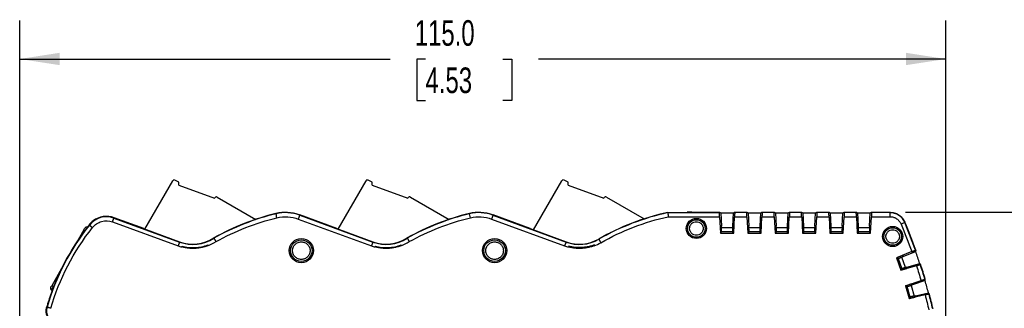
# Model space of a CAD drawing. Header units: millimetres. Extents: x 10 to 410, y 10 to 314.
# Tile 11 of 14: x 164 to 286, y 162 to 198. Entities that reach past the tile are written whole.
import ezdxf

# ---------------------------------------------------------------- set-up
doc = ezdxf.new("R2010")
doc.units = ezdxf.units.MM
doc.header["$LTSCALE"] = 1.5
doc.layers.add('DIMENSIONS', color=140, linetype='Continuous', lineweight=25)
doc.styles.add('SLDTEXTSTYLE0', font='TXT', dxfattribs={"width": 0.7})
doc.dimstyles.new('SLDDIMSTYLE0', dxfattribs={"dimtxt": 3.237012, "dimasz": 4.953, "dimexe": 0, "dimexo": 0.0625, "dimgap": 0.809253, "dimtad": 0, "dimtih": 1, "dimtoh": 1, "dimrnd": 1e-09, "dimzin": 12, "dimdsep": 46, "dimtxsty": 'SLDTEXTSTYLE0', "dimsah": 1, "dimcen": 0.09, "dimadec": 0, "dimazin": 3, "dimtfac": 1, "dimtofl": 0, "dimtmove": 0, "dimatfit": 3, "dimfxl": 0, "dimfrac": 2, "dimtolj": 1, "dimtzin": 12, "dimarcsym": 0})
doc.dimstyles.new('SLDDIMSTYLE2', dxfattribs={"dimtxt": 3.237012, "dimasz": 4.953, "dimexe": 0, "dimexo": 0.0625, "dimgap": 0.809253, "dimtad": 0, "dimtih": 1, "dimtoh": 1, "dimrnd": 1e-09, "dimzin": 4, "dimdsep": 46, "dimtxsty": 'SLDTEXTSTYLE0', "dimsah": 1, "dimcen": 0.09, "dimadec": 0, "dimazin": 1, "dimtfac": 1, "dimtofl": 0, "dimtmove": 0, "dimatfit": 3, "dimfxl": 0, "dimfrac": 2, "dimtolj": 1, "dimtzin": 12, "dimarcsym": 0})

# ---------------------------------------------------------------- blocks, each defined once
blk = doc.blocks.new('_D_2')
at = {"layer": 'DIMENSIONS'}
for p, q in [((163.52, 130.88), (163.52, 197.66)), ((278.52, 153.08), (278.52, 197.66)), ((163.52, 192.89), (209.53, 192.89)), ((213.91, 192.89), (212.83, 192.89)), ((212.83, 192.89), (212.83, 187.75)), ((223.53, 192.89), (224.62, 192.89)), ((224.62, 192.89), (224.62, 187.75)), ((278.52, 192.89), (227.92, 192.89)), ((212.83, 187.75), (213.91, 187.75)), ((224.62, 187.75), (223.53, 187.75))]:
    blk.add_line(p, q, dxfattribs=at)
for points in [[(163.52, 192.89), (168.48, 192.13), (168.48, 193.66)], [(278.52, 192.89), (273.57, 193.66), (273.57, 192.13)]]:
    blk.add_solid(points, dxfattribs=at)
at = {"layer": 'DIMENSIONS', "char_height": 3.175, "attachment_point": 1, "style": 'SLDTEXTSTYLE0'}
for s, insert in [('115.0', (212.57, 197.71)), ('4.53', (213.91, 191.84))]:
    blk.add_mtext(s, dxfattribs=dict(at, insert=insert))
blk = doc.blocks.new('_D_4')
at = {"layer": 'DIMENSIONS'}
for p, q in [((273.5, 173.87), (302.97, 173.87)), ((298.2, 173.87), (298.2, 155.63)), ((293.39, 149.76), (292.31, 149.76)), ((292.31, 149.76), (292.31, 144.61)), ((303.01, 149.76), (304.1, 149.76)), ((304.1, 149.76), (304.1, 144.61)), ((292.31, 144.61), (293.39, 144.61)), ((304.1, 144.61), (303.01, 144.61)), ((298.2, 129.56), (298.2, 143.89)), ((290.71, 129.56), (302.97, 129.56))]:
    blk.add_line(p, q, dxfattribs=at)
for points in [[(298.2, 173.87), (297.44, 168.91), (298.97, 168.91)], [(298.2, 129.56), (298.97, 134.51), (297.44, 134.51)]]:
    blk.add_solid(points, dxfattribs=at)
at = {"layer": 'DIMENSIONS', "char_height": 3.175, "attachment_point": 1, "style": 'SLDTEXTSTYLE0'}
for s, insert in [('44.3', (293.39, 154.57)), ('1.74', (293.39, 148.71))]:
    blk.add_mtext(s, dxfattribs=dict(at, insert=insert))

msp = doc.modelspace()

# ---------------------------------------------------------------- linework, layer by layer
for p, q in [((179.057, 171.788), (182.524, 177.794)), ((183.285, 177.613), (182.789, 177.871)), ((183.285, 177.22), (183.285, 177.613)), ((203.057, 171.788), (206.524, 177.794)), ((207.285, 177.613), (206.789, 177.871)), ((207.285, 177.22), (207.285, 177.613)), ((227.331, 171.688), (230.856, 177.794)), ((231.618, 177.613), (231.121, 177.871)), ((231.618, 177.22), (231.618, 177.613)), ((183.285, 177.22), (187.726, 175.604)), ((207.285, 177.22), (211.726, 175.604)), ((231.618, 177.22), (236.058, 175.604)), ((187.776, 175.69), (187.726, 175.604)), ((188.049, 175.763), (192.842, 172.996)), ((211.776, 175.69), (211.726, 175.604)), ((212.049, 175.763), (216.842, 172.996)), ((236.108, 175.69), (236.058, 175.604)), ((236.381, 175.763), (241.062, 173.061)), ((195.352, 173.686), (195.345, 173.715)), ((219.362, 173.688), (219.355, 173.717)), ((219.478, 173.203), (219.362, 173.688)), ((243.994, 173.826), (243.991, 173.856)), ((243.991, 173.856), (246.377, 173.856)), ((243.994, 173.826), (250.397, 173.826)), ((246.377, 173.856), (246.385, 173.867)), ((246.962, 173.867), (246.385, 173.867)), ((246.962, 173.867), (250.408, 173.867)), ((250.397, 173.826), (250.408, 173.867)), ((250.408, 173.867), (250.561, 173.792)), ((250.561, 173.792), (250.647, 172.141)), ((250.561, 173.792), (252.135, 173.792)), ((252.048, 172.141), (252.135, 173.792)), ((252.135, 173.792), (252.287, 173.867)), ((252.287, 173.867), (252.299, 173.826)), ((252.287, 173.867), (253.808, 173.867)), ((253.797, 173.826), (252.299, 173.826)), ((253.797, 173.826), (253.808, 173.867)), ((253.808, 173.867), (253.961, 173.792)), ((253.961, 173.792), (254.047, 172.141)), ((253.961, 173.792), (255.535, 173.792)), ((255.448, 172.141), (255.535, 173.792)), ((255.535, 173.792), (255.687, 173.867)), ((255.687, 173.867), (255.699, 173.826)), ((255.687, 173.867), (257.208, 173.867)), ((257.197, 173.826), (255.699, 173.826)), ((257.197, 173.826), (257.208, 173.867)), ((257.208, 173.867), (257.361, 173.792)), ((257.361, 173.792), (257.447, 172.141)), ((257.361, 173.792), (258.935, 173.792)), ((258.848, 172.141), (258.935, 173.792)), ((258.935, 173.792), (259.087, 173.867)), ((259.087, 173.867), (259.099, 173.826)), ((259.087, 173.867), (260.608, 173.867)), ((260.597, 173.826), (259.099, 173.826)), ((260.597, 173.826), (260.608, 173.867)), ((260.608, 173.867), (260.761, 173.792)), ((260.761, 173.792), (260.847, 172.141)), ((260.761, 173.792), (262.335, 173.792)), ((262.248, 172.141), (262.335, 173.792)), ((262.335, 173.792), (262.487, 173.867)), ((262.487, 173.867), (262.499, 173.826)), ((262.487, 173.867), (264.008, 173.867)), ((263.997, 173.826), (262.499, 173.826)), ((263.997, 173.826), (264.008, 173.867)), ((264.008, 173.867), (264.161, 173.792)), ((264.161, 173.792), (264.247, 172.141)), ((264.161, 173.792), (265.735, 173.792)), ((265.648, 172.141), (265.735, 173.792)), ((265.735, 173.792), (265.887, 173.867)), ((265.887, 173.867), (265.899, 173.826)), ((265.887, 173.867), (267.408, 173.867)), ((267.397, 173.826), (265.899, 173.826)), ((267.397, 173.826), (267.408, 173.867)), ((267.408, 173.867), (267.561, 173.792)), ((267.561, 173.792), (267.647, 172.141)), ((267.561, 173.792), (269.135, 173.792)), ((269.048, 172.141), (269.135, 173.792)), ((269.135, 173.792), (269.287, 173.867)), ((269.287, 173.867), (269.299, 173.826)), ((269.287, 173.867), (271.599, 173.867)), ((271.572, 173.826), (269.299, 173.826)), ((271.572, 173.826), (271.599, 173.867)), ((175.057, 172.688), (175.229, 173.157)), ((175.057, 172.688), (183.185, 169.714)), ((175.229, 173.157), (175.243, 173.195)), ((175.229, 173.157), (183.357, 170.183)), ((178.918, 171.85), (175.243, 173.195)), ((198.112, 173.034), (207.185, 169.714)), ((198.207, 173.563), (198.214, 173.572)), ((198.214, 173.572), (198.302, 173.539)), ((198.302, 173.539), (198.287, 173.502)), ((198.287, 173.502), (207.357, 170.183)), ((202.914, 171.852), (198.302, 173.539)), ((222.112, 173.034), (231.185, 169.714)), ((222.207, 173.563), (222.214, 173.572)), ((222.214, 173.572), (222.302, 173.539)), ((222.302, 173.539), (222.287, 173.502)), ((222.287, 173.502), (231.357, 170.183)), ((226.914, 171.852), (222.302, 173.539)), ((244.048, 173.327), (250.415, 173.327)), ((250.415, 173.327), (250.523, 171.267)), ((252.173, 171.267), (252.281, 173.327)), ((252.281, 173.327), (253.815, 173.327)), ((253.815, 173.327), (253.923, 171.267)), ((255.573, 171.267), (255.681, 173.327)), ((255.681, 173.327), (257.215, 173.327)), ((257.215, 173.327), (257.323, 171.267)), ((258.973, 171.267), (259.081, 173.327)), ((259.081, 173.327), (260.615, 173.327)), ((260.615, 173.327), (260.723, 171.267)), ((262.373, 171.267), (262.481, 173.327)), ((262.481, 173.327), (264.015, 173.327)), ((264.015, 173.327), (264.123, 171.267)), ((265.773, 171.267), (265.881, 173.327)), ((265.881, 173.327), (267.415, 173.327)), ((267.415, 173.327), (267.523, 171.267)), ((269.173, 171.267), (269.281, 173.327)), ((269.281, 173.327), (271.572, 173.327)), ((273.426, 172.617), (273.415, 172.6)), ((273.442, 172.64), (273.426, 172.617)), ((171.496, 171.694), (170.78, 170.455)), ((171.611, 171.628), (171.496, 171.694)), ((172.172, 172.293), (172.14, 172.318)), ((172.172, 172.293), (172.564, 171.983)), ((178.915, 171.84), (178.918, 171.85)), ((178.915, 171.84), (183.367, 170.211)), ((202.914, 171.852), (202.911, 171.842)), ((202.911, 171.842), (207.367, 170.211)), ((226.914, 171.852), (226.911, 171.842)), ((226.911, 171.842), (231.367, 170.211)), ((250.647, 172.141), (250.503, 172.067)), ((250.503, 172.067), (250.543, 171.288)), ((250.523, 171.267), (250.543, 171.288)), ((250.523, 171.267), (252.173, 171.267)), ((250.543, 171.288), (250.678, 171.428)), ((250.662, 172.141), (250.647, 172.141)), ((250.669, 171.928), (250.662, 172.141)), ((252.026, 171.928), (250.669, 171.928)), ((252.017, 171.428), (250.678, 171.428)), ((252.152, 171.288), (252.017, 171.428)), ((252.033, 172.141), (252.026, 171.928)), ((252.048, 172.141), (252.033, 172.141)), ((252.193, 172.067), (252.048, 172.141)), ((252.152, 171.288), (252.193, 172.067)), ((252.173, 171.267), (252.152, 171.288)), ((254.047, 172.141), (253.903, 172.067)), ((253.903, 172.067), (253.943, 171.288)), ((253.923, 171.267), (253.943, 171.288)), ((253.923, 171.267), (255.573, 171.267)), ((254.078, 171.428), (253.943, 171.288)), ((254.062, 172.141), (254.047, 172.141)), ((254.069, 171.928), (254.062, 172.141)), ((255.426, 171.928), (254.069, 171.928)), ((255.417, 171.428), (254.078, 171.428)), ((255.552, 171.288), (255.417, 171.428)), ((255.433, 172.141), (255.426, 171.928)), ((255.448, 172.141), (255.433, 172.141)), ((255.593, 172.067), (255.448, 172.141)), ((255.552, 171.288), (255.593, 172.067)), ((255.573, 171.267), (255.552, 171.288)), ((257.447, 172.141), (257.303, 172.067)), ((257.303, 172.067), (257.343, 171.288)), ((257.323, 171.267), (257.343, 171.288)), ((257.323, 171.267), (258.973, 171.267)), ((257.478, 171.428), (257.343, 171.288)), ((257.462, 172.141), (257.447, 172.141)), ((257.469, 171.928), (257.462, 172.141)), ((258.826, 171.928), (257.469, 171.928)), ((258.817, 171.428), (257.478, 171.428)), ((258.952, 171.288), (258.817, 171.428)), ((258.833, 172.141), (258.826, 171.928)), ((258.848, 172.141), (258.833, 172.141)), ((258.993, 172.067), (258.848, 172.141)), ((258.952, 171.288), (258.993, 172.067)), ((258.973, 171.267), (258.952, 171.288)), ((260.847, 172.141), (260.703, 172.067)), ((260.703, 172.067), (260.743, 171.288)), ((260.723, 171.267), (260.743, 171.288)), ((260.723, 171.267), (262.373, 171.267)), ((260.878, 171.428), (260.743, 171.288)), ((260.862, 172.141), (260.847, 172.141)), ((260.869, 171.928), (260.862, 172.141)), ((262.226, 171.928), (260.869, 171.928)), ((262.217, 171.428), (260.878, 171.428)), ((262.352, 171.288), (262.217, 171.428)), ((262.233, 172.141), (262.226, 171.928)), ((262.248, 172.141), (262.233, 172.141)), ((262.393, 172.067), (262.248, 172.141)), ((262.352, 171.288), (262.393, 172.067)), ((262.373, 171.267), (262.352, 171.288)), ((264.247, 172.141), (264.103, 172.067)), ((264.103, 172.067), (264.143, 171.288)), ((264.123, 171.267), (264.143, 171.288)), ((264.123, 171.267), (265.773, 171.267)), ((264.278, 171.428), (264.143, 171.288)), ((264.262, 172.141), (264.247, 172.141)), ((264.269, 171.928), (264.262, 172.141)), ((265.626, 171.928), (264.269, 171.928)), ((265.617, 171.428), (264.278, 171.428)), ((265.752, 171.288), (265.617, 171.428)), ((265.633, 172.141), (265.626, 171.928)), ((265.648, 172.141), (265.633, 172.141)), ((265.793, 172.067), (265.648, 172.141)), ((265.752, 171.288), (265.793, 172.067)), ((265.773, 171.267), (265.752, 171.288)), ((267.647, 172.141), (267.503, 172.067)), ((267.503, 172.067), (267.543, 171.288)), ((267.523, 171.267), (267.543, 171.288)), ((267.523, 171.267), (269.173, 171.267)), ((267.678, 171.428), (267.543, 171.288)), ((267.662, 172.141), (267.647, 172.141)), ((267.669, 171.928), (267.662, 172.141)), ((269.026, 171.928), (267.669, 171.928)), ((269.017, 171.428), (267.678, 171.428)), ((269.152, 171.288), (269.017, 171.428)), ((269.033, 172.141), (269.026, 171.928)), ((269.048, 172.141), (269.033, 172.141)), ((269.193, 172.067), (269.048, 172.141)), ((269.152, 171.288), (269.193, 172.067)), ((269.173, 171.267), (269.152, 171.288)), ((183.357, 170.183), (183.185, 169.714)), ((183.357, 170.183), (183.367, 170.211)), ((187.626, 170.682), (187.642, 170.656)), ((207.357, 170.183), (207.185, 169.714)), ((207.357, 170.183), (207.367, 170.211)), ((211.627, 170.682), (211.642, 170.656)), ((231.357, 170.183), (231.185, 169.714)), ((231.357, 170.183), (231.367, 170.211)), ((235.418, 170.555), (235.433, 170.529)), ((235.433, 170.529), (235.681, 170.096)), ((231.69, 169.66), (231.66, 169.565)), ((234.849, 169.71), (234.888, 169.83)), ((274.278, 168.986), (272.4, 168.235)), ((273.233, 168.384), (274.767, 168.998)), ((274.744, 169.164), (274.787, 169.166)), ((274.787, 169.166), (274.767, 168.998)), ((272.4, 168.235), (272.932, 166.673)), ((272.4, 168.235), (272.428, 168.222)), ((273.114, 168.497), (272.428, 168.222)), ((272.428, 168.222), (272.603, 168.142)), ((272.603, 168.142), (273.036, 166.87)), ((273.07, 168.32), (273.233, 168.384)), ((273.515, 167.015), (273.07, 168.32)), ((273.114, 168.497), (273.233, 168.384)), ((273.683, 167.062), (275.273, 167.512)), ((168.73, 166.902), (167.496, 164.766)), ((274.878, 167.223), (272.932, 166.673)), ((272.932, 166.673), (272.946, 166.7)), ((272.946, 166.7), (273.657, 166.901)), ((273.036, 166.87), (272.946, 166.7)), ((273.683, 167.062), (273.515, 167.015)), ((275.391, 167.391), (275.356, 167.367)), ((273.525, 164.758), (275.441, 165.403)), ((275.931, 165.388), (274.364, 164.861)), ((275.917, 165.554), (275.959, 165.554)), ((167.462, 164.208), (167.712, 164.641)), ((167.462, 164.208), (167.551, 164.156)), ((167.712, 164.641), (167.496, 164.766)), ((167.712, 164.641), (167.786, 164.768)), ((167.731, 164.63), (167.712, 164.641)), ((273.525, 164.758), (273.969, 163.169)), ((273.551, 164.744), (273.525, 164.758)), ((274.252, 164.98), (273.551, 164.744)), ((273.551, 164.744), (273.722, 164.654)), ((274.083, 163.36), (273.722, 164.654)), ((274.364, 164.861), (274.199, 164.805)), ((274.199, 164.805), (274.569, 163.477)), ((274.74, 163.515), (276.353, 163.876)), ((275.942, 163.61), (273.969, 163.169)), ((273.969, 163.169), (273.984, 163.194)), ((274.083, 163.36), (273.984, 163.194)), ((273.984, 163.194), (274.706, 163.356)), ((274.74, 163.515), (274.569, 163.477)), ((276.464, 163.749), (276.427, 163.727)), ((166.86, 162.064), (166.913, 162.099))]:
    msp.add_line(p, q)
for centre, radius in [((247.539, 171.867), 1.25), ((247.539, 171.867), 1.089), ((271.913, 170.867), 1.25), ((271.913, 170.867), 1.089), ((198.488, 169.115), 1.5), ((198.488, 169.115), 1.339), ((222.488, 169.115), 1.5), ((222.488, 169.115), 1.339)]:
    msp.add_circle(centre, radius)
for centre, radius, start, end in [((182.697, 177.694), 0.2, 62.5, 150), ((206.697, 177.694), 0.2, 62.5, 150), ((231.029, 177.694), 0.2, 62.5, 150), ((187.949, 175.59), 0.2, 60, 150), ((211.949, 175.59), 0.2, 60, 150), ((236.281, 175.59), 0.2, 60, 150), ((202.423, 144.367), 30.19, 103.55828, 119.34757), ((202.423, 144.367), 30.16, 103.55826, 119.34589), ((196.523, 168.867), 4.99, 70.26607, 103.65086), ((196.523, 168.867), 4.959, 69.16126, 103.6513), ((226.423, 144.367), 30.19, 103.53995, 119.34732), ((226.423, 144.367), 30.16, 103.53995, 119.34574), ((220.523, 168.867), 4.99, 70.26607, 103.53995), ((220.523, 168.867), 4.959, 69.16126, 103.53995), ((250.423, 144.367), 30.183, 102.30336, 119.81115), ((250.423, 144.367), 30.153, 102.30954, 119.81115), ((174.298, 170.613), 2.709, 69.90206, 141.67324), ((174.298, 170.613), 2.75, 126.67037, 140.46491), ((174.298, 170.613), 2.75, 69.90206, 126.67037), ((210.723, 146.367), 67.959, 19.59986, 22.7065), ((210.723, 146.367), 68, 19.58975, 22.72924), ((195.675, 153.714), 29.959, 141.67324, 163.7465), ((195.675, 153.714), 30, 141.67324, 160.38936), ((171.837, 171.785), 0.25, 72.84647, 150), ((174.298, 170.613), 2.75, 140.46491, 141.67324), ((185.023, 174.735), 4.847, 249.90206, 302.70709), ((185.023, 174.735), 4.817, 249.90206, 302.71761), ((209.023, 174.735), 4.847, 249.90206, 302.708), ((209.023, 174.735), 4.817, 249.90207, 302.71918), ((233.023, 174.735), 4.847, 249.90206, 299.81115), ((233.023, 174.735), 4.817, 249.90207, 299.81116), ((210.723, 146.367), 67.926, 18.13791, 19.46209), ((210.723, 146.367), 67.959, 16.39986, 18.00014), ((210.723, 146.367), 68, 16.38975, 18.01025), ((210.723, 146.367), 67.926, 14.93791, 16.26209), ((167.587, 164.424), 0.25, 150, 240), ((195.675, 153.714), 30, 160.38936, 163.83866), ((210.723, 146.367), 67.959, 13.19986, 14.80014), ((210.723, 146.367), 68, 13.18975, 14.81025)]:
    msp.add_arc(centre, radius, start, end)
for centre, major_axis, start_param, end_param in [((223.302, 101.911), (-25.161, 88.919), 5.2690345, 5.2709266), ((198.946, 187.986), (-23.556, 83.245), 4.2234962, 4.2254378), ((195.986, 190.155), (-29.475, 87.583), 4.1538513, 4.1557435), ((224.519, 105.372), (-27.594, 81.995), 5.1993402, 5.2012817), ((220.801, 101.278), (-20.159, 90.185), 5.2690345, 5.2709266), ((201.287, 188.579), (-18.872, 84.431), 4.2234962, 4.2254378)]:
    msp.add_ellipse(centre, major_axis=major_axis, ratio=0.8660474, start_param=start_param, end_param=end_param)
for points, knots in [([(195.47, 173.201), (195.44, 173.324), (195.411, 173.446), (195.367, 173.624), (195.354, 173.679), (195.352, 173.686)], [0, 0, 0, 0, 0.5, 0.5, 1, 1, 1, 1]), ([(243.994, 173.826), (243.995, 173.824), (243.995, 173.819), (243.997, 173.798), (244.001, 173.767), (244.005, 173.725), (244.011, 173.667), (244.02, 173.586), (244.033, 173.47), (244.043, 173.377), (244.048, 173.327)], [0, 0, 0, 0, 0.0953641, 0.1930683, 0.2931348, 0.3955844, 0.5004366, 0.6323677, 0.7989219, 1, 1, 1, 1]), ([(250.415, 173.327), (250.413, 173.35), (250.411, 173.398), (250.408, 173.466), (250.405, 173.53), (250.403, 173.59), (250.401, 173.643), (250.399, 173.69), (250.398, 173.73), (250.397, 173.764), (250.396, 173.79), (250.396, 173.809), (250.396, 173.821), (250.397, 173.824), (250.397, 173.826)], [0, 0, 0, 0, 0.0941151, 0.1862633, 0.2764461, 0.3646655, 0.4509233, 0.5352215, 0.6175625, 0.6979486, 0.7763824, 0.8528668, 0.9274049, 1, 1, 1, 1]), ([(252.299, 173.826), (252.299, 173.824), (252.299, 173.82), (252.299, 173.802), (252.299, 173.775), (252.298, 173.738), (252.297, 173.691), (252.294, 173.633), (252.292, 173.567), (252.289, 173.492), (252.285, 173.411), (252.282, 173.355), (252.281, 173.327)], [0, 0, 0, 0, 0.0873537, 0.1775051, 0.2704599, 0.366223, 0.4647988, 0.5661915, 0.6704048, 0.7774419, 0.8873061, 1, 1, 1, 1]), ([(253.815, 173.327), (253.813, 173.35), (253.811, 173.398), (253.808, 173.466), (253.805, 173.53), (253.803, 173.59), (253.801, 173.643), (253.799, 173.69), (253.798, 173.73), (253.797, 173.764), (253.796, 173.79), (253.796, 173.809), (253.796, 173.821), (253.797, 173.824), (253.797, 173.826)], [0, 0, 0, 0, 0.0941151, 0.1862633, 0.2764461, 0.3646655, 0.4509233, 0.5352215, 0.6175625, 0.6979486, 0.7763824, 0.8528668, 0.9274049, 1, 1, 1, 1]), ([(255.699, 173.826), (255.699, 173.824), (255.699, 173.82), (255.699, 173.802), (255.699, 173.775), (255.698, 173.738), (255.697, 173.691), (255.694, 173.633), (255.692, 173.567), (255.689, 173.492), (255.685, 173.411), (255.682, 173.355), (255.681, 173.327)], [0, 0, 0, 0, 0.0873537, 0.1775051, 0.2704599, 0.366223, 0.4647988, 0.5661915, 0.6704048, 0.7774419, 0.8873061, 1, 1, 1, 1]), ([(257.215, 173.327), (257.213, 173.35), (257.211, 173.398), (257.208, 173.466), (257.205, 173.53), (257.203, 173.59), (257.201, 173.643), (257.199, 173.69), (257.198, 173.73), (257.197, 173.764), (257.196, 173.79), (257.196, 173.809), (257.196, 173.821), (257.197, 173.824), (257.197, 173.826)], [0, 0, 0, 0, 0.0941151, 0.1862633, 0.2764461, 0.3646655, 0.4509233, 0.5352215, 0.6175625, 0.6979486, 0.7763824, 0.8528668, 0.9274049, 1, 1, 1, 1]), ([(259.099, 173.826), (259.099, 173.824), (259.099, 173.82), (259.099, 173.802), (259.099, 173.775), (259.098, 173.738), (259.097, 173.691), (259.094, 173.633), (259.092, 173.567), (259.089, 173.492), (259.085, 173.411), (259.082, 173.355), (259.081, 173.327)], [0, 0, 0, 0, 0.0873537, 0.1775051, 0.2704599, 0.366223, 0.4647988, 0.5661915, 0.6704048, 0.7774419, 0.8873061, 1, 1, 1, 1]), ([(260.615, 173.327), (260.613, 173.35), (260.611, 173.398), (260.608, 173.466), (260.605, 173.53), (260.603, 173.59), (260.601, 173.643), (260.599, 173.69), (260.598, 173.73), (260.597, 173.764), (260.596, 173.79), (260.596, 173.809), (260.596, 173.821), (260.597, 173.824), (260.597, 173.826)], [0, 0, 0, 0, 0.09411511, 0.18626327, 0.27644614, 0.3646655, 0.45092327, 0.53522151, 0.61756247, 0.69794857, 0.77638241, 0.85286684, 0.92740492, 1, 1, 1, 1]), ([(262.499, 173.826), (262.499, 173.824), (262.499, 173.82), (262.499, 173.802), (262.499, 173.775), (262.498, 173.738), (262.497, 173.691), (262.494, 173.633), (262.492, 173.567), (262.489, 173.492), (262.485, 173.411), (262.482, 173.355), (262.481, 173.327)], [0, 0, 0, 0, 0.08735366, 0.17750513, 0.2704599, 0.36622295, 0.46479879, 0.5661915, 0.67040476, 0.77744195, 0.8873061, 1, 1, 1, 1]), ([(264.015, 173.327), (264.013, 173.35), (264.011, 173.398), (264.008, 173.466), (264.005, 173.53), (264.003, 173.59), (264.001, 173.643), (263.999, 173.69), (263.998, 173.73), (263.997, 173.764), (263.996, 173.79), (263.996, 173.809), (263.996, 173.821), (263.997, 173.824), (263.997, 173.826)], [0, 0, 0, 0, 0.0941151, 0.1862633, 0.2764461, 0.3646655, 0.4509233, 0.5352215, 0.6175625, 0.6979486, 0.7763824, 0.8528668, 0.9274049, 1, 1, 1, 1]), ([(265.899, 173.826), (265.899, 173.824), (265.899, 173.82), (265.899, 173.802), (265.899, 173.775), (265.898, 173.738), (265.897, 173.691), (265.894, 173.633), (265.892, 173.567), (265.889, 173.492), (265.885, 173.411), (265.882, 173.355), (265.881, 173.327)], [0, 0, 0, 0, 0.0873537, 0.1775051, 0.2704599, 0.366223, 0.4647988, 0.5661915, 0.6704048, 0.7774419, 0.8873061, 1, 1, 1, 1]), ([(267.415, 173.327), (267.413, 173.35), (267.411, 173.398), (267.408, 173.466), (267.405, 173.53), (267.403, 173.59), (267.401, 173.643), (267.399, 173.69), (267.398, 173.73), (267.397, 173.764), (267.396, 173.79), (267.396, 173.809), (267.396, 173.821), (267.397, 173.824), (267.397, 173.826)], [0, 0, 0, 0, 0.09411511, 0.18626327, 0.27644614, 0.3646655, 0.45092327, 0.53522151, 0.61756247, 0.69794857, 0.77638241, 0.85286684, 0.92740492, 1, 1, 1, 1]), ([(269.299, 173.826), (269.299, 173.824), (269.299, 173.82), (269.299, 173.802), (269.299, 173.775), (269.298, 173.738), (269.297, 173.691), (269.294, 173.633), (269.292, 173.567), (269.289, 173.492), (269.285, 173.411), (269.282, 173.355), (269.281, 173.327)], [0, 0, 0, 0, 0.08735366, 0.17750513, 0.2704599, 0.36622295, 0.46479879, 0.5661915, 0.67040476, 0.77744195, 0.8873061, 1, 1, 1, 1]), ([(271.572, 173.826), (271.572, 173.823), (271.572, 173.796), (271.572, 173.68), (271.572, 173.507), (271.572, 173.384), (271.572, 173.327)], [0.0000001, 0.0000001, 0.0000001, 0.0000001, 0.2499906, 0.4999967, 0.7500028, 1.0000089, 1.0000089, 1.0000089, 1.0000089]), ([(273.415, 172.6), (273.339, 172.78), (273.134, 173.117), (272.77, 173.448), (272.471, 173.617), (272.291, 173.694), (272.107, 173.757), (271.868, 173.811), (271.671, 173.826), (271.572, 173.826)], [0, 0, 0, 0, 0.0004373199, 0.0008746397, 0.0010932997, 0.0012026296, 0.0013119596, 0.0015306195, 0.0017492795, 0.0017492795, 0.0017492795, 0.0017492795]), ([(271.599, 173.867), (271.648, 173.866), (271.746, 173.863), (271.891, 173.847), (272.036, 173.82), (272.178, 173.783), (272.316, 173.735), (272.451, 173.677), (272.582, 173.61), (272.707, 173.533), (272.826, 173.448), (272.938, 173.353), (273.043, 173.251), (273.141, 173.142), (273.23, 173.025), (273.31, 172.902), (273.382, 172.774), (273.422, 172.685), (273.442, 172.64)], [0, 0, 0, 0, 0.0625069, 0.125011, 0.1875127, 0.2500124, 0.3125105, 0.3750074, 0.4375036, 0.4999993, 0.5624951, 0.6249913, 0.6874884, 0.7499866, 0.8124865, 0.8749884, 0.9374928, 1, 1, 1, 1]), ([(172.564, 171.983), (172.852, 172.348), (173.249, 172.613), (174.144, 172.866), (174.62, 172.848), (175.057, 172.688)], [0, 0, 0, 0, 0.5, 0.5, 1, 1, 1, 1]), ([(198.287, 173.502), (198.284, 173.495), (198.264, 173.442), (198.2, 173.27), (198.156, 173.152), (198.112, 173.034)], [0, 0, 0, 0, 0.5, 0.5, 1, 1, 1, 1]), ([(222.287, 173.502), (222.284, 173.495), (222.264, 173.442), (222.2, 173.27), (222.156, 173.152), (222.112, 173.034)], [0, 0, 0, 0, 0.5, 0.5, 1, 1, 1, 1]), ([(246.7, 171.867), (246.701, 171.893), (246.702, 171.946), (246.714, 172.024), (246.732, 172.101), (246.768, 172.205), (246.833, 172.331), (246.942, 172.464), (247.075, 172.573), (247.271, 172.675), (247.539, 172.726), (247.864, 172.664), (248.101, 172.508), (248.246, 172.331), (248.323, 172.182), (248.37, 172.025), (248.376, 171.919), (248.379, 171.867)], [0, 0, 0, 0, 0.030181, 0.0601169, 0.0900779, 0.1203332, 0.1853362, 0.250543, 0.315546, 0.3807529, 0.5004113, 0.6200696, 0.7495869, 0.81459, 0.8797969, 0.9398487, 1, 1, 1, 1]), ([(271.572, 173.327), (271.646, 173.327), (271.794, 173.315), (271.973, 173.275), (272.111, 173.228), (272.246, 173.17), (272.471, 173.043), (272.744, 172.795), (272.898, 172.542), (272.954, 172.407)], [0, 0, 0, 0, 0.0002186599, 0.0004373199, 0.0005466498, 0.0006559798, 0.0008746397, 0.0013119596, 0.0017492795, 0.0017492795, 0.0017492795, 0.0017492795]), ([(273.415, 172.6), (273.409, 172.597), (273.357, 172.576), (273.186, 172.504), (273.072, 172.456), (272.954, 172.407)], [0, 0, 0, 0, 0.5, 0.5, 1, 1, 1, 1]), ([(171.496, 171.694), (171.529, 171.751), (171.561, 171.806), (171.608, 171.888), (171.621, 171.91), (171.621, 171.91)], [0, 0, 0, 0, 0.5, 0.5, 1, 1, 1, 1]), ([(248.379, 171.867), (248.378, 171.84), (248.377, 171.787), (248.365, 171.709), (248.347, 171.632), (248.311, 171.528), (248.246, 171.402), (248.137, 171.269), (248.004, 171.16), (247.808, 171.059), (247.539, 171.007), (247.214, 171.069), (246.978, 171.225), (246.833, 171.402), (246.756, 171.552), (246.708, 171.708), (246.703, 171.814), (246.7, 171.867)], [0, 0, 0, 0, 0.030181, 0.0601169, 0.0900779, 0.1203332, 0.1853362, 0.250543, 0.315546, 0.3807529, 0.5004113, 0.6200696, 0.7495869, 0.81459, 0.8797969, 0.9398487, 1, 1, 1, 1]), ([(250.678, 171.428), (250.679, 171.429), (250.679, 171.431), (250.68, 171.445), (250.68, 171.468), (250.68, 171.51), (250.679, 171.575), (250.678, 171.654), (250.675, 171.742), (250.673, 171.835), (250.671, 171.897), (250.669, 171.928)], [0, 0, 0, 0, 0.0796621, 0.1593609, 0.2403244, 0.3686609, 0.4999934, 0.6283481, 0.7597117, 0.8791241, 1, 1, 1, 1]), ([(252.026, 171.928), (252.025, 171.908), (252.024, 171.866), (252.022, 171.805), (252.02, 171.734), (252.018, 171.655), (252.016, 171.576), (252.015, 171.51), (252.015, 171.464), (252.016, 171.435), (252.017, 171.43), (252.017, 171.428)], [0, 0, 0, 0, 0.079699, 0.1594323, 0.2404262, 0.3687972, 0.500142, 0.6284849, 0.7598136, 0.8791794, 1, 1, 1, 1]), ([(254.078, 171.428), (254.079, 171.429), (254.079, 171.431), (254.08, 171.445), (254.08, 171.468), (254.08, 171.51), (254.079, 171.575), (254.078, 171.654), (254.075, 171.742), (254.073, 171.835), (254.071, 171.897), (254.069, 171.928)], [0, 0, 0, 0, 0.0796621, 0.1593609, 0.2403244, 0.3686609, 0.4999934, 0.6283481, 0.7597117, 0.8791241, 1, 1, 1, 1]), ([(255.426, 171.928), (255.425, 171.908), (255.424, 171.866), (255.422, 171.805), (255.42, 171.734), (255.418, 171.655), (255.416, 171.576), (255.415, 171.51), (255.415, 171.464), (255.416, 171.435), (255.417, 171.43), (255.417, 171.428)], [0, 0, 0, 0, 0.07969901, 0.1594323, 0.24042622, 0.36879716, 0.50014198, 0.6284849, 0.75981359, 0.87917939, 1, 1, 1, 1]), ([(257.478, 171.428), (257.479, 171.429), (257.479, 171.431), (257.48, 171.445), (257.48, 171.468), (257.48, 171.51), (257.479, 171.575), (257.478, 171.654), (257.475, 171.742), (257.473, 171.835), (257.471, 171.897), (257.469, 171.928)], [0, 0, 0, 0, 0.07966212, 0.15936093, 0.24032437, 0.36866092, 0.49999338, 0.62834805, 0.75971165, 0.87912405, 1, 1, 1, 1]), ([(258.826, 171.928), (258.825, 171.908), (258.824, 171.866), (258.822, 171.805), (258.82, 171.734), (258.818, 171.655), (258.816, 171.576), (258.815, 171.51), (258.815, 171.464), (258.816, 171.435), (258.817, 171.43), (258.817, 171.428)], [0, 0, 0, 0, 0.079699, 0.1594323, 0.2404262, 0.3687972, 0.500142, 0.6284849, 0.7598136, 0.8791794, 1, 1, 1, 1]), ([(260.878, 171.428), (260.879, 171.429), (260.879, 171.431), (260.88, 171.445), (260.88, 171.468), (260.88, 171.51), (260.879, 171.575), (260.878, 171.654), (260.875, 171.742), (260.873, 171.835), (260.871, 171.897), (260.869, 171.928)], [0, 0, 0, 0, 0.07966212, 0.15936093, 0.24032437, 0.36866092, 0.49999338, 0.62834805, 0.75971165, 0.87912405, 1, 1, 1, 1]), ([(262.226, 171.928), (262.225, 171.908), (262.224, 171.866), (262.222, 171.805), (262.22, 171.734), (262.218, 171.655), (262.216, 171.576), (262.215, 171.51), (262.215, 171.464), (262.216, 171.435), (262.217, 171.43), (262.217, 171.428)], [0, 0, 0, 0, 0.079699, 0.1594323, 0.2404262, 0.3687972, 0.500142, 0.6284849, 0.7598136, 0.8791794, 1, 1, 1, 1]), ([(264.278, 171.428), (264.279, 171.429), (264.279, 171.431), (264.28, 171.445), (264.28, 171.468), (264.28, 171.51), (264.279, 171.575), (264.278, 171.654), (264.275, 171.742), (264.273, 171.835), (264.271, 171.897), (264.269, 171.928)], [0, 0, 0, 0, 0.07966212, 0.15936093, 0.24032437, 0.36866092, 0.49999338, 0.62834805, 0.75971165, 0.87912405, 1, 1, 1, 1]), ([(265.626, 171.928), (265.625, 171.908), (265.624, 171.866), (265.622, 171.805), (265.62, 171.734), (265.618, 171.655), (265.616, 171.576), (265.615, 171.51), (265.615, 171.464), (265.616, 171.435), (265.617, 171.43), (265.617, 171.428)], [0, 0, 0, 0, 0.07969901, 0.1594323, 0.24042622, 0.36879716, 0.50014198, 0.6284849, 0.75981359, 0.87917939, 1, 1, 1, 1]), ([(267.678, 171.428), (267.679, 171.429), (267.679, 171.431), (267.68, 171.445), (267.68, 171.468), (267.68, 171.51), (267.679, 171.575), (267.678, 171.654), (267.675, 171.742), (267.673, 171.835), (267.671, 171.897), (267.669, 171.928)], [0, 0, 0, 0, 0.07966212, 0.15936093, 0.24032437, 0.36866092, 0.49999338, 0.62834805, 0.75971165, 0.87912405, 1, 1, 1, 1]), ([(269.026, 171.928), (269.025, 171.908), (269.024, 171.866), (269.022, 171.805), (269.02, 171.734), (269.018, 171.655), (269.016, 171.576), (269.015, 171.51), (269.015, 171.464), (269.016, 171.435), (269.017, 171.43), (269.017, 171.428)], [0, 0, 0, 0, 0.079699, 0.1594323, 0.2404262, 0.3687972, 0.500142, 0.6284849, 0.7598136, 0.8791794, 1, 1, 1, 1]), ([(271.073, 170.867), (271.074, 170.893), (271.076, 170.946), (271.087, 171.024), (271.105, 171.101), (271.141, 171.205), (271.206, 171.331), (271.315, 171.464), (271.449, 171.573), (271.644, 171.675), (271.913, 171.726), (272.238, 171.664), (272.475, 171.508), (272.62, 171.331), (272.696, 171.182), (272.744, 171.025), (272.749, 170.919), (272.752, 170.867)], [0, 0, 0, 0, 0.030181, 0.0601169, 0.0900779, 0.1203332, 0.1853362, 0.250543, 0.315546, 0.3807529, 0.5004113, 0.6200696, 0.7495869, 0.81459, 0.8797969, 0.9398487, 1, 1, 1, 1]), ([(187.642, 170.656), (187.643, 170.654), (187.646, 170.65), (187.657, 170.632), (187.675, 170.602), (187.702, 170.557), (187.739, 170.496), (187.785, 170.419), (187.839, 170.328), (187.879, 170.262), (187.899, 170.228)], [0, 0, 0, 0, 0.0930346, 0.1952098, 0.3065229, 0.4269702, 0.5565473, 0.6952486, 0.8430684, 1, 1, 1, 1]), ([(197.398, 169.115), (197.399, 169.149), (197.401, 169.217), (197.416, 169.319), (197.44, 169.419), (197.486, 169.554), (197.57, 169.717), (197.712, 169.89), (197.885, 170.032), (198.139, 170.163), (198.488, 170.23), (198.836, 170.163), (199.09, 170.032), (199.263, 169.89), (199.405, 169.717), (199.504, 169.524), (199.566, 169.32), (199.573, 169.183), (199.577, 169.115)], [0, 0, 0, 0, 0.0301688, 0.060087, 0.0900244, 0.1202504, 0.1852318, 0.2503701, 0.3153515, 0.3804899, 0.5000655, 0.619641, 0.6846224, 0.7497607, 0.8147421, 0.8798805, 0.939902, 1, 1, 1, 1]), ([(211.642, 170.656), (211.643, 170.654), (211.645, 170.651), (211.656, 170.633), (211.674, 170.604), (211.701, 170.559), (211.737, 170.499), (211.783, 170.422), (211.838, 170.33), (211.878, 170.263), (211.899, 170.228)], [0, 0, 0, 0, 0.0900562, 0.1901059, 0.3001455, 0.4201705, 0.5501755, 0.6901537, 0.8400979, 1, 1, 1, 1]), ([(221.398, 169.115), (221.399, 169.149), (221.401, 169.217), (221.416, 169.319), (221.44, 169.419), (221.486, 169.554), (221.57, 169.717), (221.712, 169.89), (221.885, 170.032), (222.139, 170.163), (222.488, 170.23), (222.836, 170.163), (223.09, 170.032), (223.263, 169.89), (223.405, 169.717), (223.504, 169.524), (223.566, 169.32), (223.573, 169.183), (223.577, 169.115)], [0, 0, 0, 0, 0.0301688, 0.060087, 0.0900244, 0.1202504, 0.1852318, 0.2503701, 0.3153515, 0.3804899, 0.5000655, 0.619641, 0.6846224, 0.7497607, 0.8147421, 0.8798805, 0.939902, 1, 1, 1, 1]), ([(272.752, 170.867), (272.752, 170.84), (272.75, 170.787), (272.739, 170.709), (272.72, 170.632), (272.685, 170.528), (272.62, 170.402), (272.511, 170.269), (272.377, 170.16), (272.181, 170.059), (271.913, 170.007), (271.588, 170.069), (271.351, 170.225), (271.206, 170.402), (271.13, 170.552), (271.082, 170.708), (271.076, 170.814), (271.073, 170.867)], [0, 0, 0, 0, 0.030181, 0.0601169, 0.0900779, 0.1203332, 0.1853362, 0.250543, 0.315546, 0.3807529, 0.5004113, 0.6200696, 0.7495869, 0.81459, 0.8797969, 0.9398487, 1, 1, 1, 1]), ([(186.849, 169.71), (186.775, 169.684), (186.626, 169.632), (186.4, 169.566), (186.175, 169.509), (185.948, 169.463), (185.721, 169.427), (185.494, 169.402), (185.266, 169.386), (185.038, 169.381), (184.809, 169.386), (184.58, 169.401), (184.351, 169.426), (184.121, 169.462), (183.89, 169.507), (183.737, 169.545), (183.66, 169.565)], [0, 0, 0, 0, 0.0732094, 0.1456054, 0.2173166, 0.2884753, 0.3592166, 0.4296784, 0.5, 0.5703216, 0.6407834, 0.7115247, 0.7826834, 0.8543946, 0.9267906, 1, 1, 1, 1]), ([(183.69, 169.66), (184.214, 169.522), (184.76, 169.466), (185.844, 169.524), (186.381, 169.637), (186.888, 169.83)], [0, 0, 0, 0, 0.5, 0.5, 1, 1, 1, 1]), ([(199.577, 169.115), (199.576, 169.08), (199.574, 169.012), (199.559, 168.91), (199.535, 168.81), (199.489, 168.676), (199.405, 168.512), (199.263, 168.339), (199.09, 168.197), (198.836, 168.066), (198.488, 167.999), (198.139, 168.066), (197.885, 168.197), (197.712, 168.339), (197.57, 168.512), (197.471, 168.706), (197.409, 168.909), (197.402, 169.046), (197.398, 169.115)], [0, 0, 0, 0, 0.03016884, 0.06008699, 0.09002438, 0.12025045, 0.18523182, 0.25037011, 0.31535155, 0.38048991, 0.50006546, 0.61964101, 0.68462238, 0.74976067, 0.81474211, 0.87988047, 0.93990196, 1, 1, 1, 1]), ([(210.849, 169.71), (210.775, 169.684), (210.626, 169.632), (210.4, 169.566), (210.175, 169.509), (209.948, 169.463), (209.721, 169.427), (209.494, 169.402), (209.266, 169.386), (209.038, 169.381), (208.809, 169.386), (208.58, 169.401), (208.351, 169.426), (208.121, 169.462), (207.89, 169.507), (207.737, 169.545), (207.66, 169.565)], [0, 0, 0, 0, 0.0732094, 0.1456054, 0.2173166, 0.2884753, 0.3592166, 0.4296784, 0.5, 0.5703216, 0.6407834, 0.7115247, 0.7826834, 0.8543946, 0.9267906, 1, 1, 1, 1]), ([(207.69, 169.66), (208.214, 169.522), (208.76, 169.466), (209.844, 169.524), (210.381, 169.637), (210.888, 169.83)], [0, 0, 0, 0, 0.5, 0.5, 1, 1, 1, 1]), ([(223.577, 169.115), (223.576, 169.08), (223.574, 169.012), (223.559, 168.91), (223.535, 168.81), (223.489, 168.676), (223.405, 168.512), (223.263, 168.339), (223.09, 168.197), (222.836, 168.066), (222.488, 167.999), (222.139, 168.066), (221.885, 168.197), (221.712, 168.339), (221.57, 168.512), (221.471, 168.706), (221.409, 168.909), (221.402, 169.046), (221.398, 169.115)], [0, 0, 0, 0, 0.0301688, 0.060087, 0.0900244, 0.1202504, 0.1852318, 0.2503701, 0.3153515, 0.3804899, 0.5000655, 0.619641, 0.6846224, 0.7497607, 0.8147421, 0.8798805, 0.939902, 1, 1, 1, 1]), ([(234.849, 169.709), (234.776, 169.683), (234.629, 169.631), (234.404, 169.567), (234.176, 169.512), (233.946, 169.466), (233.712, 169.431), (233.401, 169.398), (233.015, 169.381), (232.557, 169.401), (232.104, 169.458), (231.808, 169.529), (231.66, 169.564)], [0, 0, 0, 0, 0.0720736, 0.1441427, 0.2163513, 0.2888422, 0.3617569, 0.4352341, 0.5777896, 0.7187327, 0.8591149, 1, 1, 1, 1]), ([(234.888, 169.83), (234.814, 169.803), (234.669, 169.75), (234.446, 169.682), (234.221, 169.624), (233.995, 169.576), (233.766, 169.539), (233.535, 169.511), (233.244, 169.489), (232.895, 169.484), (232.489, 169.51), (232.086, 169.565), (231.822, 169.628), (231.69, 169.66)], [0, 0, 0, 0, 0.071766, 0.1431868, 0.2144025, 0.2855545, 0.3567843, 0.4282331, 0.5000409, 0.6253794, 0.7499803, 0.8746013, 1, 1, 1, 1]), ([(274.278, 168.986), (274.299, 168.994), (274.342, 169.011), (274.404, 169.036), (274.463, 169.059), (274.518, 169.08), (274.567, 169.099), (274.612, 169.116), (274.65, 169.131), (274.682, 169.143), (274.708, 169.152), (274.727, 169.158), (274.739, 169.163), (274.743, 169.163), (274.744, 169.164)], [0, 0, 0, 0, 0.09111514, 0.18081087, 0.26908835, 0.35594885, 0.44139368, 0.52542427, 0.60804212, 0.68924883, 0.76904611, 0.84743577, 0.92441972, 1, 1, 1, 1]), ([(272.603, 168.142), (272.604, 168.142), (272.606, 168.142), (272.619, 168.146), (272.641, 168.154), (272.68, 168.168), (272.741, 168.191), (272.815, 168.219), (272.897, 168.251), (272.983, 168.285), (273.041, 168.308), (273.07, 168.32)], [0, 0, 0, 0, 0.0796377, 0.1593113, 0.2402504, 0.3685555, 0.4998714, 0.6282295, 0.7596184, 0.8790708, 1, 1, 1, 1]), ([(273.515, 167.015), (273.495, 167.009), (273.455, 166.998), (273.396, 166.981), (273.327, 166.961), (273.251, 166.939), (273.176, 166.916), (273.113, 166.897), (273.069, 166.883), (273.041, 166.873), (273.038, 166.871), (273.036, 166.87)], [0, 0, 0, 0, 0.0797352, 0.1594999, 0.2405194, 0.3689153, 0.5002639, 0.628591, 0.7598877, 0.8792169, 1, 1, 1, 1]), ([(275.356, 167.367), (275.354, 167.366), (275.35, 167.364), (275.332, 167.358), (275.305, 167.35), (275.269, 167.338), (275.222, 167.324), (275.167, 167.307), (275.103, 167.289), (275.033, 167.268), (274.957, 167.246), (274.904, 167.231), (274.878, 167.223)], [0, 0, 0, 0, 0.09086961, 0.1837602, 0.27867514, 0.3756176, 0.4745905, 0.57559657, 0.6786383, 0.78371805, 0.89083795, 1, 1, 1, 1]), ([(275.441, 165.403), (275.463, 165.41), (275.506, 165.425), (275.57, 165.446), (275.63, 165.465), (275.686, 165.484), (275.737, 165.5), (275.782, 165.514), (275.821, 165.527), (275.854, 165.537), (275.88, 165.545), (275.899, 165.55), (275.912, 165.554), (275.915, 165.554), (275.917, 165.554)], [0, 0, 0, 0, 0.0911151, 0.1808109, 0.2690884, 0.3559489, 0.4413937, 0.5254243, 0.6080421, 0.6892488, 0.7690461, 0.8474358, 0.9244197, 1, 1, 1, 1]), ([(167.371, 164.549), (167.371, 164.549), (167.384, 164.572), (167.431, 164.653), (167.463, 164.708), (167.496, 164.766)], [0, 0, 0, 0, 0.5, 0.5, 1, 1, 1, 1]), ([(273.722, 164.654), (273.723, 164.654), (273.725, 164.654), (273.738, 164.657), (273.761, 164.663), (273.801, 164.675), (273.863, 164.695), (273.938, 164.719), (274.022, 164.746), (274.11, 164.775), (274.169, 164.795), (274.199, 164.805)], [0, 0, 0, 0, 0.0796377, 0.1593113, 0.2402504, 0.3685555, 0.4998714, 0.6282295, 0.7596184, 0.8790708, 1, 1, 1, 1]), ([(274.569, 163.477), (274.549, 163.473), (274.509, 163.464), (274.449, 163.45), (274.379, 163.434), (274.302, 163.416), (274.226, 163.398), (274.162, 163.382), (274.117, 163.371), (274.089, 163.363), (274.085, 163.361), (274.083, 163.36)], [0, 0, 0, 0, 0.0797352, 0.1594999, 0.2405194, 0.3689153, 0.5002639, 0.628591, 0.7598877, 0.8792169, 1, 1, 1, 1]), ([(276.427, 163.727), (276.425, 163.726), (276.421, 163.724), (276.403, 163.719), (276.376, 163.712), (276.339, 163.702), (276.292, 163.691), (276.235, 163.677), (276.171, 163.662), (276.099, 163.645), (276.022, 163.628), (275.969, 163.616), (275.942, 163.61)], [0, 0, 0, 0, 0.0908696, 0.1837602, 0.2786751, 0.3756176, 0.4745905, 0.5755966, 0.6786383, 0.783718, 0.890838, 1, 1, 1, 1]), ([(168.092, 160.162), (168.051, 160.169), (167.969, 160.183), (167.85, 160.216), (167.735, 160.257), (167.626, 160.306), (167.522, 160.364), (167.425, 160.428), (167.334, 160.499), (167.25, 160.575), (167.173, 160.657), (167.104, 160.742), (167.024, 160.857), (166.94, 161.007), (166.865, 161.199), (166.816, 161.405), (166.797, 161.621), (166.807, 161.844), (166.843, 161.99), (166.86, 162.064)], [0, 0, 0, 0, 0.0486692, 0.096699, 0.1440886, 0.1908334, 0.2369314, 0.2823881, 0.3272118, 0.3714029, 0.4149567, 0.4578688, 0.5001386, 0.5781662, 0.6583148, 0.7405599, 0.8249111, 0.9113976, 1, 1, 1, 1]), ([(166.913, 162.099), (166.883, 161.996), (166.846, 161.784), (166.858, 161.461), (166.926, 161.201), (167.012, 161.004), (167.091, 160.865), (167.186, 160.735), (167.33, 160.575), (167.539, 160.408), (167.829, 160.264), (168.037, 160.211), (168.143, 160.196)], [0.0000000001, 0.0000000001, 0.0000000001, 0.0000000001, 0.0002131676, 0.0004263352, 0.0006395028, 0.0007460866, 0.0008526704, 0.0009592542, 0.001065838, 0.0012790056, 0.0014921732, 0.0017053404, 0.0017053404, 0.0017053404, 0.0017053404]), ([(167.392, 161.959), (167.337, 161.975), (167.249, 162.001), (167.136, 162.034), (167.06, 162.056), (166.997, 162.074), (166.951, 162.088), (166.922, 162.096), (166.914, 162.098), (166.913, 162.099)], [-0.0000068, -0.0000068, -0.0000068, -0.0000068, 0.2499879, 0.3749904, 0.4999928, 0.6249953, 0.7499978, 0.8750003, 1.0000027, 1.0000027, 1.0000027, 1.0000027])]:
    msp.add_open_spline(points, degree=3, knots=knots)
for points in [[(187.899, 170.228), (190.274, 171.562), (192.822, 172.562), (195.47, 173.201)], [(195.47, 173.201), (196.347, 173.414), (197.269, 173.355), (198.112, 173.034)], [(211.899, 170.228), (214.277, 171.563), (216.827, 172.564), (219.478, 173.203)], [(219.478, 173.203), (220.353, 173.413), (221.271, 173.354), (222.112, 173.034)], [(235.681, 170.096), (238.29, 171.591), (241.112, 172.68), (244.048, 173.327)], [(272.954, 172.407), (273.428, 171.275), (273.866, 170.142), (274.278, 168.986)], [(167.392, 161.959), (168.455, 165.602), (170.211, 169.006), (172.564, 171.983)], [(186.849, 169.71), (187.217, 169.844), (187.569, 170.017), (187.899, 170.228)], [(210.849, 169.71), (211.217, 169.844), (211.569, 170.017), (211.899, 170.228)], [(234.849, 169.71), (235.137, 169.815), (235.415, 169.944), (235.681, 170.096)], [(183.185, 169.714), (183.341, 169.657), (183.5, 169.607), (183.66, 169.565)], [(183.66, 169.565), (183.67, 169.597), (183.68, 169.629), (183.69, 169.66)], [(186.888, 169.83), (186.875, 169.79), (186.863, 169.75), (186.849, 169.71)], [(207.185, 169.714), (207.341, 169.657), (207.5, 169.607), (207.66, 169.565)], [(207.66, 169.565), (207.67, 169.597), (207.68, 169.629), (207.69, 169.66)], [(210.888, 169.83), (210.875, 169.79), (210.863, 169.75), (210.849, 169.71)], [(231.185, 169.714), (231.341, 169.657), (231.5, 169.607), (231.66, 169.565)], [(274.878, 167.223), (275.076, 166.613), (275.26, 166.018), (275.441, 165.403)], [(275.942, 163.61), (276.106, 162.99), (276.256, 162.385), (276.403, 161.76)]]:
    msp.add_open_spline(points, degree=3)

# ---------------------------------------------------------------- dimensions: what is measured, and where the dimension line sits
at = {"layer": 'DIMENSIONS'}
dim = msp.add_linear_dim(base=(278.523, 192.894), p1=(163.523, 128.971), p2=(278.523, 151.18), dimstyle='SLDDIMSTYLE2', dxfattribs=at)
dim.commit()
dim.dimension.update_dxf_attribs({"geometry": '_D_2', "text_midpoint": (218.722, 192.894), "dimtype": 160})
dim = msp.add_linear_dim(base=(298.203, 173.867), p1=(288.8, 129.559), p2=(271.599, 173.867), angle=90, dimstyle='SLDDIMSTYLE0', dxfattribs=at)
dim.commit()
dim.dimension.update_dxf_attribs({"geometry": '_D_4', "text_midpoint": (298.203, 149.757), "dimtype": 160})

doc.saveas('drawing.dxf')
